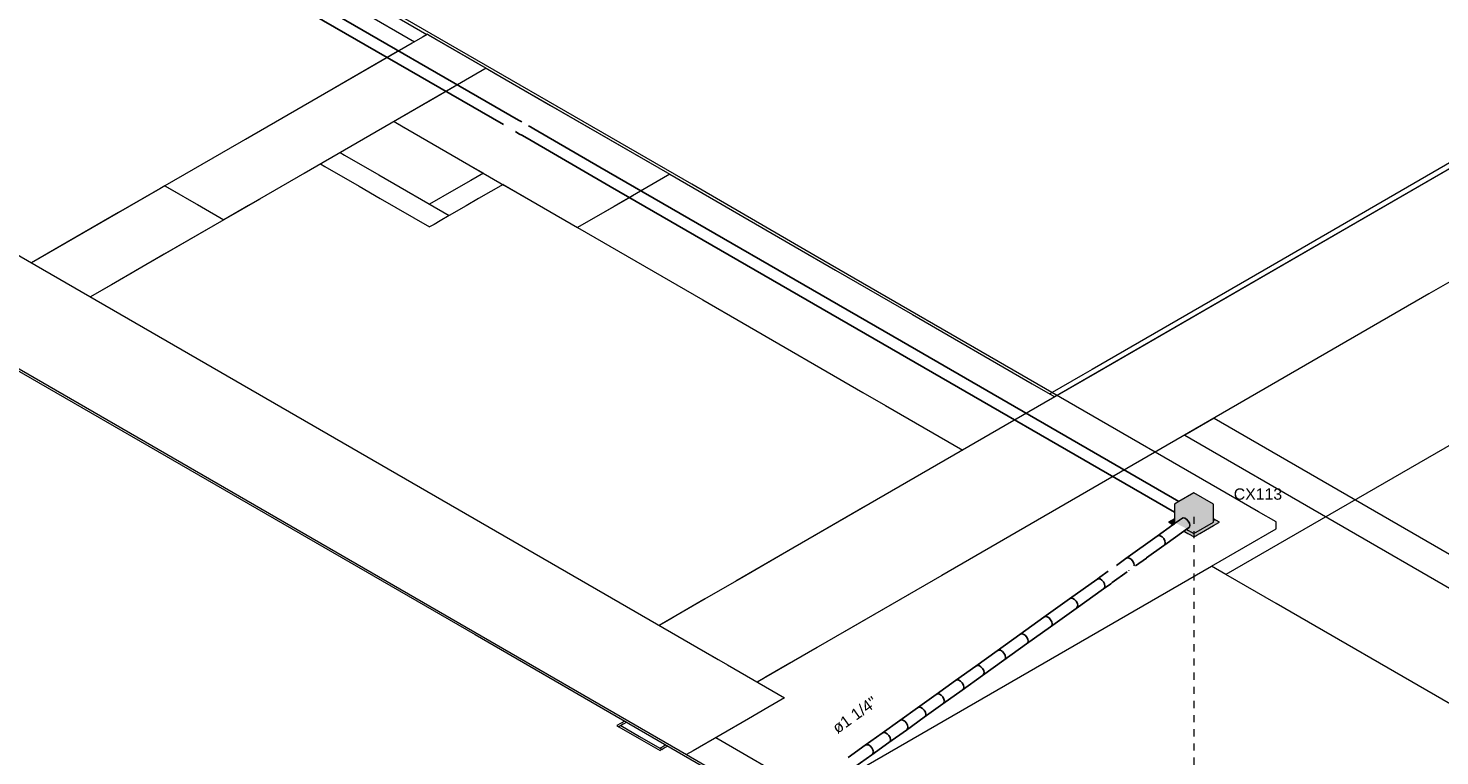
# Model space of a CAD drawing. Header units: millimetres. Extents: x 4480191 to 4481199, y -30324204 to -30323479.
# Tile 76 of 243: x 4480406 to 4480431, y -30324106 to -30324093. Entities that reach past the tile are written whole.
import ezdxf

# ---------------------------------------------------------------- set-up
doc = ezdxf.new("R2010")
doc.units = ezdxf.units.MM
doc.linetypes.add('JIS_02_1.2', pattern=[0.25, 0.125, -0.125])
doc.linetypes.add('NULL', pattern=[0])
for name, color, linetype, lineweight in [('DI-Elementos externos em vista', 9, 'Continuous', 5), ('DI-Pontilhado', 7, 'JIS_02_1.2', 9), ('EL-Caixa de passagem de fiação QD', 9, 'Continuous', 18), ('EL-Condutos QD (Teto)', 32, 'Continuous', 25), ('EL-Textos conduto QD', 7, 'Continuous', 9), ('IFC-Elemento de mobília-Contorno', 152, 'Continuous', 5), ('IFC-Parede padrão-Contorno', 44, 'Continuous', 5), ('IFC-Parede-Contorno', 42, 'Continuous', 5), ('Textos', 7, 'Continuous', 9)]:
    doc.layers.add(name, color=color, linetype=linetype, lineweight=lineweight)
doc.styles.add('ARIAL', font='arial.ttf')

msp = doc.modelspace()

# ---------------------------------------------------------------- hatches: boundary and pattern name
at = {"layer": 'EL-Caixa de passagem de fiação QD', "linetype": 'Continuous'}
for points in [[(4480427.432, -30324101.914), (4480427.275, -30324101.924), (4480427.38, -30324101.944), (4480427.38, -30324101.624), (4480427.034, -30324101.424), (4480426.688, -30324101.624), (4480426.688, -30324101.944), (4480426.709, -30324101.956), (4480426.815, -30324101.881), (4480426.84, -30324101.869), (4480426.869, -30324101.873), (4480426.88, -30324101.878), (4480426.709, -30324101.956), (4480426.933, -30324101.923), (4480426.934, -30324101.924), (4480426.709, -30324101.956), (4480426.911, -30324102.063), (4480426.949, -30324101.954), (4480426.913, -30324102.061), (4480426.857, -30324102.102), (4480427.034, -30324102.204), (4480427.484, -30324101.944)], [(4480426.688, -30324101.884), (4480426.584, -30324101.944), (4480426.663, -30324101.99), (4480426.727, -30324101.944), (4480426.688, -30324101.944)], [(4480427.432, -30324101.914), (4480427.38, -30324101.884), (4480427.38, -30324101.917)]]:
    msp.add_hatch(color=254, dxfattribs=at).paths.add_polyline_path(points)

# ---------------------------------------------------------------- linework, layer by layer
at = {"layer": 'DI-Elementos externos em vista'}
for p, q in [((4480418.161, -30324095.977), (4480391.99, -30324080.868)), ((4480448.031, -30324091.068), (4480427.597, -30324102.866)), ((4480420.344, -30324097.238), (4480418.161, -30324095.977)), ((4480428.173, -30324101.758), (4480420.344, -30324097.238)), ((4480428.484, -30324101.938), (4480428.173, -30324101.758)), ((4480428.484, -30324102.058), (4480428.484, -30324101.938)), ((4480427.341, -30324102.718), (4480428.484, -30324102.058)), ((4480418.472, -30324107.838), (4480427.341, -30324102.718)), ((4480427.597, -30324102.866), (4480427.341, -30324102.718)), ((4480428.484, -30324103.379), (4480427.597, -30324102.866)), ((4480431.567, -30324105.158), (4480428.484, -30324103.379))]:
    msp.add_line(p, q, dxfattribs=at)
at = {"layer": 'DI-Pontilhado'}
msp.add_line((4480427.034, -30324101.849), (4480427.034, -30324112.129), dxfattribs=at)
at = {"layer": 'EL-Caixa de passagem de fiação QD'}
for p, q in [((4480427.034, -30324101.424), (4480426.767, -30324101.578)), ((4480427.38, -30324101.624), (4480427.034, -30324101.424)), ((4480426.767, -30324101.578), (4480426.688, -30324101.624)), ((4480426.688, -30324101.624), (4480426.688, -30324101.768)), ((4480426.688, -30324101.768), (4480426.688, -30324101.85)), ((4480427.38, -30324101.884), (4480427.38, -30324101.624)), ((4480426.688, -30324101.884), (4480426.584, -30324101.944)), ((4480426.584, -30324101.944), (4480426.628, -30324101.969)), ((4480426.628, -30324101.969), (4480426.663, -30324101.99)), ((4480426.688, -30324101.85), (4480426.688, -30324101.884)), ((4480426.688, -30324101.884), (4480426.688, -30324101.941)), ((4480426.688, -30324101.941), (4480426.688, -30324101.944)), ((4480426.688, -30324101.944), (4480426.709, -30324101.956)), ((4480427.034, -30324102.144), (4480427.38, -30324101.944)), ((4480427.239, -30324102.085), (4480427.38, -30324102.004)), ((4480427.38, -30324101.944), (4480427.38, -30324101.884)), ((4480427.432, -30324101.914), (4480427.38, -30324101.884)), ((4480427.38, -30324102.004), (4480427.474, -30324101.95)), ((4480427.484, -30324101.944), (4480427.432, -30324101.914)), ((4480427.474, -30324101.95), (4480427.484, -30324101.944)), ((4480426.857, -30324102.102), (4480426.869, -30324102.109)), ((4480426.869, -30324102.109), (4480426.927, -30324102.142)), ((4480426.903, -30324102.068), (4480426.908, -30324102.071)), ((4480426.908, -30324102.071), (4480426.939, -30324102.089)), ((4480426.927, -30324102.142), (4480426.982, -30324102.174)), ((4480426.939, -30324102.089), (4480426.98, -30324102.113)), ((4480426.98, -30324102.113), (4480427.034, -30324102.144)), ((4480426.982, -30324102.174), (4480426.993, -30324102.18)), ((4480426.993, -30324102.18), (4480427.034, -30324102.204)), ((4480427.034, -30324102.204), (4480427.069, -30324102.184)), ((4480427.069, -30324102.184), (4480427.086, -30324102.174)), ((4480427.086, -30324102.174), (4480427.138, -30324102.143)), ((4480427.138, -30324102.143), (4480427.239, -30324102.085))]:
    msp.add_line(p, q, dxfattribs=at)
at = {"layer": 'EL-Condutos QD (Teto)'}
for p, q in [((4480410.89, -30324092.647), (4480414.834, -30324094.924)), ((4480415.104, -30324094.844), (4480411.212, -30324092.598)), ((4480415.16, -30324094.877), (4480415.104, -30324094.844)), ((4480415.281, -30324094.947), (4480415.276, -30324094.944)), ((4480415.276, -30324094.944), (4480415.276, -30324094.944)), ((4480415.292, -30324094.953), (4480415.281, -30324094.947)), ((4480415.313, -30324094.965), (4480415.292, -30324094.953)), ((4480415.372, -30324094.999), (4480415.313, -30324094.965)), ((4480416.541, -30324095.674), (4480415.372, -30324094.999)), ((4480415.048, -30324095.048), (4480415.074, -30324095.063)), ((4480415.074, -30324095.063), (4480415.121, -30324095.09)), ((4480415.121, -30324095.09), (4480415.16, -30324095.112)), ((4480415.16, -30324095.112), (4480415.254, -30324095.166)), ((4480415.254, -30324095.166), (4480416.722, -30324096.014)), ((4480421.867, -30324098.749), (4480416.541, -30324095.674)), ((4480416.722, -30324096.014), (4480421.382, -30324098.705)), ((4480421.382, -30324098.705), (4480426.688, -30324101.768)), ((4480426.767, -30324101.578), (4480421.867, -30324098.749)), ((4480426.663, -30324101.99), (4480426.382, -30324102.191)), ((4480426.688, -30324101.972), (4480426.663, -30324101.99)), ((4480426.709, -30324101.956), (4480426.688, -30324101.972)), ((4480426.815, -30324101.881), (4480426.709, -30324101.956)), ((4480426.84, -30324101.869), (4480426.815, -30324101.881)), ((4480426.871, -30324101.873), (4480426.84, -30324101.869)), ((4480426.904, -30324101.892), (4480426.871, -30324101.873)), ((4480426.933, -30324101.923), (4480426.904, -30324101.892)), ((4480426.952, -30324101.96), (4480426.933, -30324101.923)), ((4480426.959, -30324101.997), (4480426.952, -30324101.96)), ((4480426.952, -30324102.028), (4480426.959, -30324101.997)), ((4480426.382, -30324102.191), (4480425.832, -30324102.584)), ((4480426.407, -30324102.179), (4480426.382, -30324102.191)), ((4480426.438, -30324102.183), (4480426.407, -30324102.179)), ((4480426.471, -30324102.202), (4480426.438, -30324102.183)), ((4480426.5, -30324102.233), (4480426.471, -30324102.202)), ((4480426.52, -30324102.27), (4480426.5, -30324102.233)), ((4480426.518, -30324102.344), (4480426.857, -30324102.102)), ((4480426.526, -30324102.308), (4480426.52, -30324102.27)), ((4480426.857, -30324102.102), (4480426.903, -30324102.068)), ((4480426.903, -30324102.068), (4480426.933, -30324102.047)), ((4480426.933, -30324102.047), (4480426.952, -30324102.028)), ((4480426.197, -30324102.574), (4480426.5, -30324102.357)), ((4480426.5, -30324102.357), (4480426.519, -30324102.338)), ((4480426.5, -30324102.357), (4480426.518, -30324102.344)), ((4480426.519, -30324102.338), (4480426.526, -30324102.308)), ((4480425.832, -30324102.584), (4480425.663, -30324102.706)), ((4480425.857, -30324102.573), (4480425.832, -30324102.584)), ((4480425.886, -30324102.576), (4480425.857, -30324102.573)), ((4480425.889, -30324102.577), (4480425.886, -30324102.576)), ((4480425.89, -30324102.577), (4480425.889, -30324102.577)), ((4480425.892, -30324102.579), (4480425.89, -30324102.577)), ((4480425.895, -30324102.581), (4480425.892, -30324102.579)), ((4480425.902, -30324102.585), (4480425.895, -30324102.581)), ((4480425.922, -30324102.596), (4480425.902, -30324102.585)), ((4480425.95, -30324102.627), (4480425.922, -30324102.596)), ((4480425.97, -30324102.664), (4480425.95, -30324102.627)), ((4480425.977, -30324102.701), (4480425.97, -30324102.664)), ((4480425.974, -30324102.714), (4480425.977, -30324102.701)), ((4480426.002, -30324102.714), (4480426.195, -30324102.576)), ((4480426.195, -30324102.576), (4480426.196, -30324102.575)), ((4480426.196, -30324102.575), (4480426.197, -30324102.574)), ((4480425.318, -30324102.953), (4480424.836, -30324103.298)), ((4480425.343, -30324102.941), (4480425.318, -30324102.953)), ((4480425.331, -30324102.944), (4480425.318, -30324102.953)), ((4480425.34, -30324102.937), (4480425.331, -30324102.944)), ((4480425.371, -30324102.915), (4480425.34, -30324102.937)), ((4480425.374, -30324102.945), (4480425.343, -30324102.941)), ((4480425.518, -30324102.809), (4480425.371, -30324102.915)), ((4480425.407, -30324102.964), (4480425.374, -30324102.945)), ((4480425.436, -30324102.995), (4480425.407, -30324102.964)), ((4480425.456, -30324103.033), (4480425.436, -30324102.995)), ((4480425.569, -30324103.024), (4480425.591, -30324103.009)), ((4480425.591, -30324103.009), (4480425.853, -30324102.821)), ((4480425.884, -30324102.799), (4480425.886, -30324102.797)), ((4480424.954, -30324103.465), (4480425.436, -30324103.12)), ((4480425.436, -30324103.12), (4480425.563, -30324103.029)), ((4480425.436, -30324103.12), (4480425.455, -30324103.101)), ((4480425.455, -30324103.101), (4480425.462, -30324103.07)), ((4480425.462, -30324103.07), (4480425.456, -30324103.033)), ((4480425.563, -30324103.029), (4480425.569, -30324103.024)), ((4480424.836, -30324103.298), (4480424.384, -30324103.622)), ((4480424.502, -30324103.789), (4480424.954, -30324103.465)), ((4480424.861, -30324103.286), (4480424.836, -30324103.298)), ((4480424.892, -30324103.29), (4480424.861, -30324103.286)), ((4480424.925, -30324103.31), (4480424.892, -30324103.29)), ((4480424.954, -30324103.34), (4480424.925, -30324103.31)), ((4480424.974, -30324103.378), (4480424.954, -30324103.34)), ((4480424.954, -30324103.465), (4480424.973, -30324103.446)), ((4480424.973, -30324103.446), (4480424.98, -30324103.415)), ((4480424.98, -30324103.415), (4480424.974, -30324103.378)), ((4480424.384, -30324103.622), (4480423.959, -30324103.926)), ((4480424.409, -30324103.61), (4480424.384, -30324103.622)), ((4480424.44, -30324103.614), (4480424.409, -30324103.61)), ((4480424.473, -30324103.633), (4480424.44, -30324103.614)), ((4480424.502, -30324103.664), (4480424.473, -30324103.633)), ((4480424.522, -30324103.701), (4480424.502, -30324103.664)), ((4480424.502, -30324103.789), (4480424.521, -30324103.77)), ((4480424.521, -30324103.77), (4480424.528, -30324103.739)), ((4480424.528, -30324103.739), (4480424.522, -30324103.701)), ((4480423.959, -30324103.926), (4480423.559, -30324104.213)), ((4480423.984, -30324103.914), (4480423.959, -30324103.926)), ((4480424.016, -30324103.918), (4480423.984, -30324103.914)), ((4480424.049, -30324103.937), (4480424.016, -30324103.918)), ((4480424.077, -30324103.968), (4480424.049, -30324103.937)), ((4480424.077, -30324104.093), (4480424.502, -30324103.789)), ((4480424.097, -30324104.006), (4480424.077, -30324103.968)), ((4480424.104, -30324104.043), (4480424.097, -30324104.006)), ((4480423.559, -30324104.213), (4480423.181, -30324104.483)), ((4480423.584, -30324104.201), (4480423.559, -30324104.213)), ((4480423.615, -30324104.205), (4480423.584, -30324104.201)), ((4480423.649, -30324104.224), (4480423.615, -30324104.205)), ((4480423.677, -30324104.255), (4480423.649, -30324104.224)), ((4480423.677, -30324104.379), (4480424.077, -30324104.093)), ((4480423.697, -30324104.292), (4480423.677, -30324104.255)), ((4480424.077, -30324104.093), (4480424.097, -30324104.074)), ((4480424.097, -30324104.074), (4480424.104, -30324104.043)), ((4480423.181, -30324104.483), (4480422.822, -30324104.74)), ((4480423.206, -30324104.472), (4480423.181, -30324104.483)), ((4480423.237, -30324104.476), (4480423.206, -30324104.472)), ((4480423.27, -30324104.495), (4480423.237, -30324104.476)), ((4480423.299, -30324104.526), (4480423.27, -30324104.495)), ((4480423.299, -30324104.65), (4480423.677, -30324104.379)), ((4480423.677, -30324104.379), (4480423.697, -30324104.36)), ((4480423.704, -30324104.329), (4480423.697, -30324104.292)), ((4480423.697, -30324104.36), (4480423.704, -30324104.329)), ((4480422.822, -30324104.74), (4480422.48, -30324104.985)), ((4480422.847, -30324104.728), (4480422.822, -30324104.74)), ((4480422.879, -30324104.732), (4480422.847, -30324104.728)), ((4480422.912, -30324104.752), (4480422.879, -30324104.732)), ((4480422.94, -30324104.782), (4480422.912, -30324104.752)), ((4480422.94, -30324104.907), (4480423.299, -30324104.65)), ((4480423.319, -30324104.563), (4480423.299, -30324104.526)), ((4480423.299, -30324104.65), (4480423.318, -30324104.631)), ((4480423.318, -30324104.631), (4480423.325, -30324104.6)), ((4480423.325, -30324104.6), (4480423.319, -30324104.563)), ((4480422.48, -30324104.985), (4480422.152, -30324105.22)), ((4480422.505, -30324104.973), (4480422.48, -30324104.985)), ((4480422.536, -30324104.977), (4480422.505, -30324104.973)), ((4480422.569, -30324104.996), (4480422.536, -30324104.977)), ((4480422.598, -30324105.027), (4480422.569, -30324104.996)), ((4480422.598, -30324105.152), (4480422.94, -30324104.907)), ((4480422.96, -30324104.82), (4480422.94, -30324104.782)), ((4480422.94, -30324104.907), (4480422.96, -30324104.888)), ((4480422.967, -30324104.857), (4480422.96, -30324104.82)), ((4480422.96, -30324104.888), (4480422.967, -30324104.857)), ((4480422.152, -30324105.22), (4480421.835, -30324105.446)), ((4480422.177, -30324105.208), (4480422.152, -30324105.22)), ((4480422.208, -30324105.212), (4480422.177, -30324105.208)), ((4480422.241, -30324105.231), (4480422.208, -30324105.212)), ((4480422.27, -30324105.262), (4480422.241, -30324105.231)), ((4480422.27, -30324105.387), (4480422.598, -30324105.152)), ((4480422.289, -30324105.299), (4480422.27, -30324105.262)), ((4480422.618, -30324105.065), (4480422.598, -30324105.027)), ((4480422.598, -30324105.152), (4480422.617, -30324105.133)), ((4480422.617, -30324105.133), (4480422.624, -30324105.102)), ((4480422.624, -30324105.102), (4480422.618, -30324105.065)), ((4480421.835, -30324105.446), (4480421.527, -30324105.667)), ((4480421.86, -30324105.435), (4480421.835, -30324105.446)), ((4480421.892, -30324105.439), (4480421.86, -30324105.435)), ((4480421.925, -30324105.458), (4480421.892, -30324105.439)), ((4480421.953, -30324105.489), (4480421.925, -30324105.458)), ((4480421.953, -30324105.613), (4480422.27, -30324105.387)), ((4480421.973, -30324105.526), (4480421.953, -30324105.489)), ((4480422.27, -30324105.387), (4480422.289, -30324105.367)), ((4480422.296, -30324105.337), (4480422.289, -30324105.299)), ((4480422.289, -30324105.367), (4480422.296, -30324105.337)), ((4480421.527, -30324105.667), (4480421.225, -30324105.882)), ((4480421.552, -30324105.655), (4480421.527, -30324105.667)), ((4480421.584, -30324105.659), (4480421.552, -30324105.655)), ((4480421.617, -30324105.678), (4480421.584, -30324105.659)), ((4480421.645, -30324105.709), (4480421.617, -30324105.678)), ((4480421.645, -30324105.833), (4480421.953, -30324105.613)), ((4480421.665, -30324105.746), (4480421.645, -30324105.709)), ((4480421.672, -30324105.783), (4480421.665, -30324105.746)), ((4480421.953, -30324105.613), (4480421.973, -30324105.594)), ((4480421.98, -30324105.563), (4480421.973, -30324105.526)), ((4480421.973, -30324105.594), (4480421.98, -30324105.563)), ((4480421.225, -30324105.882), (4480420.927, -30324106.096)), ((4480421.25, -30324105.871), (4480421.225, -30324105.882)), ((4480421.282, -30324105.875), (4480421.25, -30324105.871)), ((4480421.315, -30324105.894), (4480421.282, -30324105.875)), ((4480421.343, -30324105.925), (4480421.315, -30324105.894)), ((4480421.343, -30324106.049), (4480421.645, -30324105.833)), ((4480421.363, -30324105.962), (4480421.343, -30324105.925)), ((4480421.37, -30324105.999), (4480421.363, -30324105.962)), ((4480421.363, -30324106.03), (4480421.37, -30324105.999)), ((4480421.645, -30324105.833), (4480421.665, -30324105.814)), ((4480421.665, -30324105.814), (4480421.672, -30324105.783)), ((4480421.045, -30324106.262), (4480421.343, -30324106.049)), ((4480421.343, -30324106.049), (4480421.363, -30324106.03))]:
    msp.add_line(p, q, dxfattribs=at)
at = {"layer": 'IFC-Elemento de mobília-Contorno', "color": 8, "lineweight": 5}
for p, q in [((4480412.328, -30324092.923), (4480413.262, -30324093.462)), ((4480412.699, -30324092.881), (4480413.484, -30324093.334))]:
    msp.add_line(p, q, dxfattribs=at)
at = {"layer": 'IFC-Parede padrão-Contorno', "color": 8, "lineweight": 5}
for p, q in [((4480386.673, -30324085.917), (4480417.427, -30324103.674)), ((4480385.007, -30324086.996), (4480414.334, -30324103.928)), ((4480414.483, -30324095.781), (4480414.261, -30324095.909)), ((4480408.856, -30324096.006), (4480408.766, -30324096.058)), ((4480408.856, -30324096.006), (4480409.531, -30324096.396)), ((4480414.261, -30324095.909), (4480413.962, -30324096.082)), ((4480414.829, -30324095.981), (4480414.397, -30324096.231)), ((4480417.774, -30324095.801), (4480419.987, -30324097.079)), ((4480408.766, -30324096.058), (4480408.031, -30324096.482)), ((4480413.962, -30324096.082), (4480413.53, -30324096.331)), ((4480414.397, -30324096.231), (4480414.176, -30324096.359)), ((4480417.257, -30324096.1), (4480416.79, -30324096.37)), ((4480401.291, -30324096.358), (4480418.07, -30324106.045)), ((4480408.031, -30324096.482), (4480406.501, -30324097.365)), ((4480409.571, -30324096.419), (4480409.895, -30324096.606)), ((4480414.176, -30324096.359), (4480413.877, -30324096.531)), ((4480416.79, -30324096.37), (4480416.146, -30324096.741)), ((4480409.895, -30324096.606), (4480408.365, -30324097.489)), ((4480416.146, -30324096.741), (4480418.358, -30324098.019)), ((4480419.987, -30324097.079), (4480420.7, -30324097.491)), ((4480408.365, -30324097.489), (4480408.275, -30324097.541)), ((4480420.7, -30324097.491), (4480422.062, -30324098.277)), ((4480408.275, -30324097.541), (4480407.54, -30324097.965)), ((4480418.358, -30324098.019), (4480419.072, -30324098.431)), ((4480422.062, -30324098.277), (4480424.177, -30324099.498)), ((4480419.072, -30324098.431), (4480421.187, -30324099.652)), ((4480424.177, -30324099.498), (4480424.577, -30324099.729)), ((4480421.187, -30324099.652), (4480421.587, -30324099.883)), ((4480421.587, -30324099.883), (4480422.949, -30324100.669)), ((4480427.392, -30324100.108), (4480426.873, -30324100.408)), ((4480427.392, -30324100.108), (4480436.278, -30324105.238)), ((4480426.873, -30324100.408), (4480437.802, -30324106.718)), ((4480417.427, -30324103.674), (4480418.626, -30324104.365)), ((4480414.334, -30324103.928), (4480424.847, -30324109.998)), ((4480418.792, -30324104.462), (4480419.802, -30324105.045)), ((4480419.507, -30324105.215), (4480419.164, -30324105.413)), ((4480419.802, -30324105.045), (4480419.507, -30324105.215)), ((4480416.903, -30324105.499), (4480416.84, -30324105.535)), ((4480416.951, -30324105.511), (4480416.875, -30324105.555)), ((4480416.979, -30324105.455), (4480416.903, -30324105.499)), ((4480417.013, -30324105.475), (4480416.951, -30324105.511)), ((4480419.164, -30324105.413), (4480418.187, -30324105.977)), ((4480416.84, -30324105.535), (4480416.859, -30324105.546)), ((4480416.859, -30324105.546), (4480416.875, -30324105.555)), ((4480416.875, -30324105.555), (4480417.274, -30324105.785)), ((4480416.909, -30324105.535), (4480417.238, -30324105.724)), ((4480417.238, -30324105.724), (4480417.637, -30324105.955)), ((4480418.588, -30324105.745), (4480421.759, -30324107.575)), ((4480417.274, -30324105.785), (4480417.602, -30324105.975)), ((4480417.649, -30324105.908), (4480417.602, -30324105.935)), ((4480417.621, -30324105.964), (4480417.602, -30324105.975)), ((4480417.637, -30324105.955), (4480417.621, -30324105.964)), ((4480417.694, -30324105.922), (4480417.637, -30324105.955)), ((4480417.706, -30324105.875), (4480417.649, -30324105.908)), ((4480417.741, -30324105.895), (4480417.694, -30324105.922)), ((4480418.187, -30324105.977), (4480418.069, -30324106.045)), ((4480418.069, -30324106.045), (4480422.316, -30324108.497))]:
    msp.add_line(p, q, dxfattribs=at)
at = {"layer": 'IFC-Parede-Contorno', "color": 8, "lineweight": 5}
for p, q in [((4480469.137, -30324074.003), (4480425.325, -30324099.298)), ((4480469.046, -30324073.95), (4480428.271, -30324097.491)), ((4480466.573, -30324075.483), (4480419.948, -30324102.402)), ((4480413.221, -30324093.486), (4480410.279, -30324095.184)), ((4480413.486, -30324093.333), (4480412.978, -30324093.626)), ((4480413.492, -30324093.329), (4480413.406, -30324093.378)), ((4480413.492, -30324093.329), (4480413.486, -30324093.333)), ((4480413.492, -30324093.329), (4480413.654, -30324093.423)), ((4480413.492, -30324093.329), (4480413.504, -30324093.336)), ((4480413.504, -30324093.336), (4480414.466, -30324093.892)), ((4480413.654, -30324093.423), (4480414.531, -30324093.929)), ((4480412.964, -30324093.634), (4480411.859, -30324094.272)), ((4480412.978, -30324093.626), (4480412.964, -30324093.634)), ((4480414.531, -30324093.929), (4480413.476, -30324094.538)), ((4480414.466, -30324093.892), (4480414.531, -30324093.929)), ((4480414.531, -30324093.929), (4480414.72, -30324094.038)), ((4480414.531, -30324093.929), (4480414.661, -30324094.004)), ((4480414.661, -30324094.004), (4480415.669, -30324094.586)), ((4480414.72, -30324094.038), (4480417.774, -30324095.801)), ((4480411.859, -30324094.272), (4480408.856, -30324096.006)), ((4480414.014, -30324094.228), (4480411.318, -30324095.784)), ((4480413.727, -30324094.393), (4480410.333, -30324096.353)), ((4480415.669, -30324094.586), (4480417.774, -30324095.801)), ((4480412.903, -30324094.869), (4480413.092, -30324094.978)), ((4480412.903, -30324094.869), (4480413.033, -30324094.944)), ((4480413.033, -30324094.944), (4480414.041, -30324095.526)), ((4480411.95, -30324095.419), (4480412.028, -30324095.464)), ((4480412.028, -30324095.464), (4480412.633, -30324095.813)), ((4480413.642, -30324095.296), (4480414.256, -30324095.651)), ((4480414.041, -30324095.526), (4480414.844, -30324095.99)), ((4480435.307, -30324095.534), (4480431.185, -30324097.914)), ((4480411.604, -30324095.619), (4480411.682, -30324095.664)), ((4480411.682, -30324095.664), (4480412.287, -30324096.013)), ((4480414.256, -30324095.651), (4480414.483, -30324095.781)), ((4480408.854, -30324096.005), (4480408.037, -30324096.477)), ((4480408.854, -30324096.005), (4480409.111, -30324096.153)), ((4480412.287, -30324096.013), (4480412.656, -30324096.227)), ((4480412.633, -30324095.813), (4480413.877, -30324096.531)), ((4480414.829, -30324095.981), (4480416.146, -30324096.741)), ((4480414.844, -30324095.99), (4480416.146, -30324096.741)), ((4480417.774, -30324095.801), (4480417.257, -30324096.1)), ((4480410.531, -30324096.238), (4480409.895, -30324096.606)), ((4480412.656, -30324096.227), (4480413.53, -30324096.731)), ((4480417.12, -30324096.179), (4480416.614, -30324096.471)), ((4480408.037, -30324096.477), (4480407.02, -30324097.064)), ((4480409.43, -30324096.337), (4480409.894, -30324096.605)), ((4480410.333, -30324096.353), (4480409.895, -30324096.606)), ((4480413.877, -30324096.531), (4480413.72, -30324096.622)), ((4480409.894, -30324096.605), (4480408.843, -30324097.211)), ((4480413.611, -30324096.685), (4480413.53, -30324096.731)), ((4480413.72, -30324096.622), (4480413.611, -30324096.685)), ((4480407.02, -30324097.064), (4480406.5, -30324097.365)), ((4480408.843, -30324097.211), (4480407.91, -30324097.75)), ((4480428.271, -30324097.491), (4480425.233, -30324099.245)), ((4480407.91, -30324097.75), (4480407.539, -30324097.965)), ((4480431.185, -30324097.914), (4480422.577, -30324102.884)), ((4480425.233, -30324099.245), (4480425.069, -30324099.339)), ((4480425.069, -30324099.339), (4480424.486, -30324099.676)), ((4480425.325, -30324099.298), (4480424.577, -30324099.729)), ((4480424.535, -30324099.705), (4480424.577, -30324099.729)), ((4480421.222, -30324101.666), (4480418.939, -30324102.984)), ((4480419.948, -30324102.402), (4480419.044, -30324102.923)), ((4480419.044, -30324102.923), (4480418.377, -30324103.309)), ((4480422.577, -30324102.884), (4480420.09, -30324104.32)), ((4480422.577, -30324102.884), (4480420.823, -30324103.897)), ((4480418.397, -30324103.297), (4480417.586, -30324103.765)), ((4480418.377, -30324103.309), (4480417.88, -30324103.596)), ((4480417.762, -30324103.664), (4480417.586, -30324103.765)), ((4480417.586, -30324103.765), (4480418.792, -30324104.462)), ((4480417.88, -30324103.596), (4480417.762, -30324103.664)), ((4480420.375, -30324104.155), (4480419.431, -30324104.7)), ((4480419.892, -30324104.434), (4480419.474, -30324104.675)), ((4480420.09, -30324104.32), (4480419.892, -30324104.434)), ((4480419.431, -30324104.7), (4480419.318, -30324104.765)), ((4480419.41, -30324104.712), (4480419.318, -30324104.765)), ((4480419.474, -30324104.675), (4480419.41, -30324104.712))]:
    msp.add_line(p, q, dxfattribs=at)

# ---------------------------------------------------------------- texts
at = {"layer": 'EL-Textos conduto QD', "linetype": 'NULL', "insert": (4480421.102, -30324105.43), "char_height": 0.2, "width": 1.78232, "attachment_point": 8, "rotation": 35.5463, "line_spacing_factor": 0.6, "style": 'ARIAL'}
msp.add_mtext('ø1 1/4"', dxfattribs=at)
at = {"layer": 'Textos', "linetype": 'NULL', "insert": (4480427.737, -30324101.549), "char_height": 0.2, "width": 1.70854, "attachment_point": 7, "line_spacing_factor": 0.6, "style": 'ARIAL'}
msp.add_mtext('CX113', dxfattribs=at)

doc.saveas('drawing.dxf')
